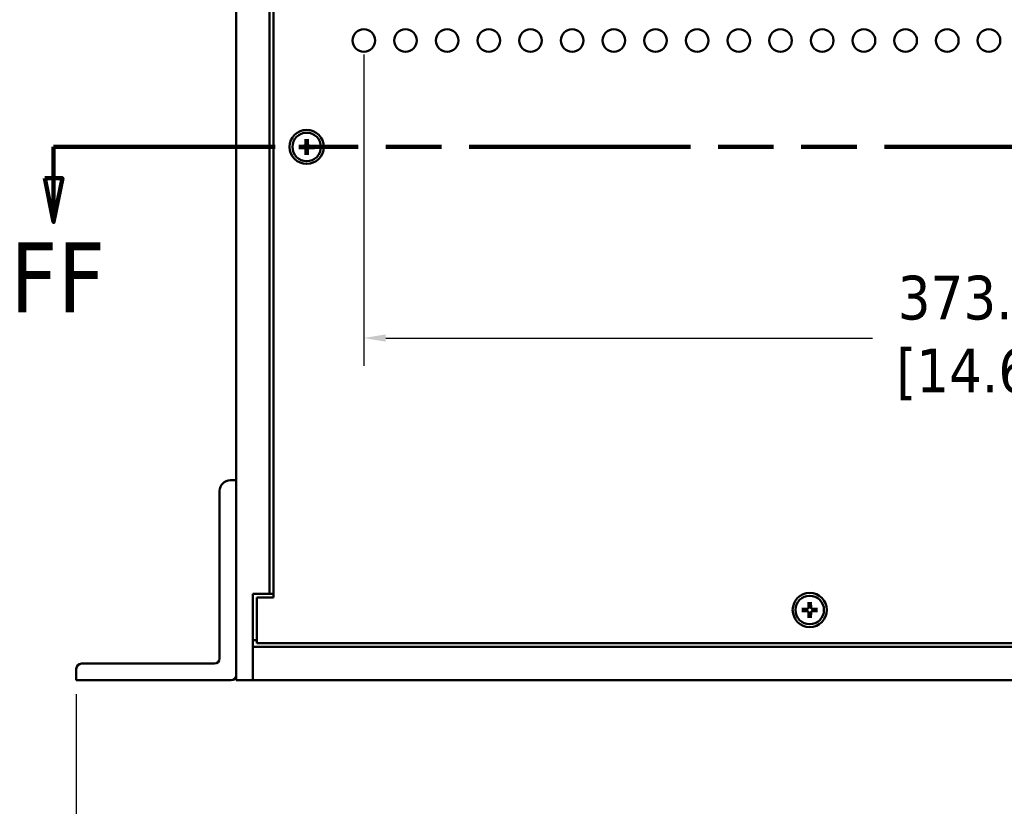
# Model space of a CAD drawing. Header units: millimetres. Extents: x 4 to 1435, y 25 to 906.
# Tile 2 of 17: x 142 to 329, y 398 to 548. Entities that reach past the tile are written whole.
import ezdxf

# ---------------------------------------------------------------- set-up
doc = ezdxf.new("R2010")
doc.units = ezdxf.units.MM
doc.header["$LTSCALE"] = 1.666667
doc.linetypes.add('DOUBLE_DASH_CHAIN', pattern=[1.2403, 0.6614, -0.0827, 0.1654, -0.0827, 0.1654, -0.0827])
for name, color, linetype, lineweight in [('Dimension (ANSI)', 7, 'Continuous', 25), ('Section Line (ANSI)', 7, 'DOUBLE_DASH_CHAIN', 100), ('Visible (ANSI)', 7, 'Continuous', 50)]:
    doc.layers.add(name, color=color, linetype=linetype, lineweight=lineweight)
doc.styles.add('Label Text (ANSI)', font='tahoma.ttf')
doc.styles.add('Note Text (ANSI)', font='tahoma.ttf')
doc.dimstyles.new('Default - mm (ANSI)', dxfattribs={"dimscale": 1.666667, "dimtxt": 5, "dimasz": 2.5, "dimexe": 3.175, "dimexo": 1.6002, "dimgap": 0.8, "dimtad": 0, "dimtih": 1, "dimtoh": 1, "dimrnd": 1e-08, "dimzin": 0, "dimdsep": 46, "dimtxsty": 'Note Text (ANSI)', "dimcen": 0.09, "dimdle": 10, "dimclrd": 256, "dimclre": 256, "dimclrt": 256, "dimadec": 1, "dimazin": 0, "dimtfac": 0.6096, "dimtofl": 0, "dimtmove": 0, "dimatfit": 3, "dimldrblk": 'Filled-1', "dimfxl": 1, "dimtolj": 1, "dimtzin": 0, "dimlwd": -1, "dimlwe": -1, "dimarcsym": 0})

# ---------------------------------------------------------------- blocks, each defined once
blk = doc.blocks.new('2dTransSection0')
at = {"layer": 'Section Line (ANSI)', "linetype": 'DOUBLE_DASH_CHAIN', "ltscale": 22.965092}
blk.add_line((88.8, 314.07), (388.62, 314.07), dxfattribs=at)
at = {"layer": 'Section Line (ANSI)', "linetype": 'Continuous'}
for p, q in [((88.8, 314.07), (103.78, 314.07)), ((88.8, 314.07), (88.8, 310.5)), ((87.8, 310.5), (88.8, 305.5)), ((89.8, 310.5), (87.8, 310.5)), ((88.8, 310.5), (88.8, 305.5)), ((88.8, 305.5), (89.8, 310.5))]:
    blk.add_line(p, q, dxfattribs=at)
at = {"layer": 'Section Line (ANSI)', "linetype": 'Continuous', "flags": 128}
blk.add_lwpolyline([(87.8, 310.5), (88.8, 305.5), (89.8, 310.5), (87.8, 310.5)], dxfattribs=at)
at = {"layer": 'Section Line (ANSI)'}
blk.add_solid([(87.8, 310.5), (88.8, 305.5), (89.8, 310.5), (87.8, 310.5)], dxfattribs=at)
at = {"layer": 'Section Line (ANSI)', "insert": (83.82, 295.17), "char_height": 8, "attachment_point": 7, "style": 'Label Text (ANSI)'}
blk.add_mtext('FF', dxfattribs=at)
blk = doc.blocks.new('*D17')
at = {"layer": 'Defpoints', "color": 0, "transparency": 16777216}
for p in [(207.09, 543.72), (580.15, 543.72), (580.15, 487.06)]:
    blk.add_point(p, dxfattribs=at)
at = {"layer": 'Dimension (ANSI)', "transparency": 16777216}
for p, q in [((207.09, 541.06), (207.09, 481.77)), ((580.15, 541.06), (580.15, 481.77)), ((211.25, 487.06), (304, 487.06)), ((575.98, 487.06), (367.12, 487.06))]:
    blk.add_line(p, q, dxfattribs=at)
for points in [[(211.25, 487.75), (211.25, 486.36), (207.09, 487.06)], [(575.98, 487.75), (575.98, 486.36), (580.15, 487.06)]]:
    blk.add_solid(points, dxfattribs=at)
at = {"layer": 'Dimension (ANSI)', "transparency": 16777216, "insert": (335.56, 487.06), "char_height": 8.3333, "attachment_point": 5, "style": 'Note Text (ANSI)'}
blk.add_mtext('\\A1; 373.06 mm\\P[14.687 in]', dxfattribs=at)
blk = doc.blocks.new('Filled-1')
at = {"color": 0}
for p, q in [((0, 0), (-1, 0.333)), ((-1, 0.333), (-1, -0.333)), ((-1, 0), (0, 0)), ((-1, -0.333), (0, 0))]:
    blk.add_line(p, q, dxfattribs=at)
at = {"color": 0, "flags": 128}
blk.add_lwpolyline([(-1, -0.333), (0, 0), (-1, 0.333), (-1, -0.333)], dxfattribs=at)
at = {"color": 0}
blk.add_solid([(-1, -0.333), (0, 0), (-1, 0.333), (-1, -0.333)], dxfattribs=at)
blk = doc.blocks.new('*D21')
at = {"layer": 'Defpoints', "color": 0, "transparency": 16777216}
for p in [(152.31, 421.86), (634.92, 421.86), (634.92, 385.17)]:
    blk.add_point(p, dxfattribs=at)
at = {"layer": 'Dimension (ANSI)', "transparency": 16777216}
for p, q in [((152.31, 419.19), (152.31, 379.88)), ((634.92, 419.19), (634.92, 379.88)), ((156.48, 385.17), (407.9, 385.17)), ((630.76, 385.17), (471.03, 385.17))]:
    blk.add_line(p, q, dxfattribs=at)
for points in [[(156.48, 385.87), (156.48, 384.48), (152.31, 385.17)], [(630.76, 385.87), (630.76, 384.48), (634.92, 385.17)]]:
    blk.add_solid(points, dxfattribs=at)
at = {"layer": 'Dimension (ANSI)', "transparency": 16777216, "insert": (439.47, 385.17), "char_height": 8.3333, "attachment_point": 5, "style": 'Note Text (ANSI)'}
blk.add_mtext('\\A1; 482.61 mm\\P[19.000 in]', dxfattribs=at)

msp = doc.modelspace()

# ---------------------------------------------------------------- linework, layer by layer
at = {"layer": 'Visible (ANSI)'}
for p, q in [((182.793, 625.0553), (182.793, 421.8553)), ((189.143, 608.5553), (189.143, 438.3553)), ((189.893, 609.3053), (189.893, 437.6053)), ((194.6931, 523.6825), (195.7483, 523.7074)), ((195.9658, 524.9553), (195.941, 523.9)), ((196.4203, 524.9553), (196.4451, 523.9)), ((197.693, 523.6825), (196.6377, 523.7074)), ((194.6931, 523.228), (195.7483, 523.2032)), ((195.9658, 521.9553), (195.941, 523.0106)), ((196.4203, 521.9553), (196.4451, 523.0106)), ((197.693, 523.228), (196.6377, 523.2032)), ((182.793, 459.9553), (181.618, 459.9553)), ((182.793, 422.8553), (182.793, 459.9553)), ((179.618, 457.9553), (179.618, 426.0303)), ((185.968, 438.3553), (189.143, 438.3553)), ((185.968, 421.8553), (185.968, 438.3553)), ((186.718, 437.6053), (186.718, 428.9553)), ((189.893, 437.6053), (186.718, 437.6053)), ((189.143, 438.3553), (189.893, 438.3553)), ((290.5181, 435.4825), (291.5733, 435.5074)), ((291.7908, 436.7553), (291.766, 435.7)), ((292.2453, 436.7553), (292.2701, 435.7)), ((293.518, 435.4825), (292.4627, 435.5074)), ((290.5181, 435.028), (291.5733, 435.0032)), ((291.7908, 433.7553), (291.766, 434.8106)), ((292.2453, 433.7553), (292.2701, 434.8106)), ((293.518, 435.028), (292.4627, 435.0032)), ((185.968, 429.4753), (186.718, 429.4753)), ((185.968, 428.2053), (185.968, 421.8553)), ((185.968, 428.2053), (601.268, 428.2053)), ((186.718, 428.9553), (600.518, 428.9553)), ((152.313, 424.0303), (152.313, 421.8553)), ((178.618, 425.0303), (153.313, 425.0303)), ((152.313, 421.8553), (181.793, 421.8553)), ((182.793, 421.8553), (185.968, 421.8553)), ((185.968, 421.8553), (601.268, 421.8553))]:
    msp.add_line(p, q, dxfattribs=at)
at = {"layer": 'Visible (ANSI)', "flags": 128}
for points in [[(194.6931, 523.6825), (194.6972, 523.6826), (194.7014, 523.6827), (194.7056, 523.6828), (194.7099, 523.6829), (194.7142, 523.683), (194.7184, 523.6831), (194.7225, 523.6831), (194.7265, 523.6832), (194.7302, 523.6833), (194.734, 523.6833), (194.7378, 523.6834), (194.7415, 523.6834), (194.7452, 523.6835), (194.7488, 523.6835), (194.7522, 523.6836), (194.7554, 523.6836), (194.7585, 523.6836), (194.7613, 523.6836), (194.7641, 523.6836), (194.7667, 523.6836), (194.7693, 523.6836), (194.7717, 523.6836), (194.774, 523.6836), (194.776, 523.6836)], [(195.4978, 523.6759), (195.4761, 523.6761), (195.4538, 523.6763), (195.431, 523.6765), (195.4077, 523.6768), (195.3838, 523.677), (195.3592, 523.6773), (195.3341, 523.6775), (195.3082, 523.6778), (195.2817, 523.6781), (195.2544, 523.6784), (195.2265, 523.6787), (195.1977, 523.679), (195.1681, 523.6793), (195.1376, 523.6796), (195.1063, 523.68), (195.074, 523.6803), (195.0407, 523.6807), (195.0064, 523.6811), (194.9711, 523.6814), (194.9346, 523.6818), (194.8969, 523.6823), (194.8579, 523.6827), (194.8177, 523.6831), (194.7761, 523.6836)], [(195.749, 523.6796), (195.7414, 523.6795), (195.7336, 523.6794), (195.7256, 523.6793), (195.7174, 523.6791), (195.709, 523.679), (195.7004, 523.6789), (195.6916, 523.6788), (195.6826, 523.6786), (195.6733, 523.6785), (195.6638, 523.6783), (195.654, 523.6782), (195.644, 523.678), (195.6337, 523.6779), (195.6231, 523.6777), (195.6122, 523.6776), (195.601, 523.6774), (195.5894, 523.6772), (195.5775, 523.677), (195.5652, 523.6769), (195.5526, 523.6767), (195.5395, 523.6765), (195.5261, 523.6763), (195.5122, 523.6761), (195.4978, 523.6759)], [(195.9687, 523.8993), (195.9681, 523.8856), (195.9666, 523.872), (195.9644, 523.8588), (195.9613, 523.8456), (195.9573, 523.8321), (195.9523, 523.8186), (195.9463, 523.8051), (195.9393, 523.7919), (195.9314, 523.7791), (195.9227, 523.767), (195.9133, 523.7555), (195.9034, 523.7449), (195.8928, 523.735), (195.8814, 523.7256), (195.8692, 523.7169), (195.8564, 523.709), (195.8432, 523.7021), (195.8298, 523.6961), (195.8162, 523.6911), (195.8027, 523.687), (195.7896, 523.684), (195.7763, 523.6817), (195.7627, 523.6803), (195.749, 523.6796)], [(195.9647, 524.8723), (195.9647, 524.8743), (195.9647, 524.8766), (195.9647, 524.879), (195.9647, 524.8816), (195.9647, 524.8843), (195.9647, 524.887), (195.9647, 524.8899), (195.9647, 524.8929), (195.9648, 524.8961), (195.9648, 524.8995), (195.9648, 524.9031), (195.9649, 524.9068), (195.9649, 524.9106), (195.965, 524.9143), (195.965, 524.9181), (195.9651, 524.9218), (195.9652, 524.9258), (195.9653, 524.9299), (195.9653, 524.9341), (195.9654, 524.9384), (195.9655, 524.9427), (195.9656, 524.947), (195.9657, 524.9512), (195.9658, 524.9553)], [(195.9647, 524.8723), (195.9652, 524.8306), (195.9656, 524.7904), (195.9661, 524.7514), (195.9665, 524.7138), (195.9669, 524.6773), (195.9673, 524.6419), (195.9676, 524.6076), (195.968, 524.5743), (195.9683, 524.542), (195.9687, 524.5107), (195.969, 524.4802), (195.9693, 524.4506), (195.9696, 524.4219), (195.9699, 524.3939), (195.9702, 524.3666), (195.9705, 524.3401), (195.9708, 524.3143), (195.971, 524.2891), (195.9713, 524.2646), (195.9715, 524.2406), (195.9718, 524.2173), (195.972, 524.1945), (195.9722, 524.1722), (195.9725, 524.1505)], [(195.9725, 524.1505), (195.9722, 524.1361), (195.972, 524.1222), (195.9718, 524.1088), (195.9716, 524.0957), (195.9715, 524.0831), (195.9713, 524.0708), (195.9711, 524.0589), (195.9709, 524.0474), (195.9708, 524.0361), (195.9706, 524.0252), (195.9704, 524.0146), (195.9703, 524.0043), (195.9701, 523.9943), (195.97, 523.9845), (195.9698, 523.975), (195.9697, 523.9658), (195.9696, 523.9567), (195.9694, 523.9479), (195.9693, 523.9393), (195.9692, 523.9309), (195.9691, 523.9228), (195.9689, 523.9148), (195.9688, 523.907), (195.9687, 523.8993)], [(196.4136, 524.1505), (196.4138, 524.1722), (196.4141, 524.1945), (196.4143, 524.2173), (196.4145, 524.2406), (196.4148, 524.2646), (196.415, 524.2891), (196.4153, 524.3143), (196.4156, 524.3401), (196.4158, 524.3666), (196.4161, 524.3939), (196.4164, 524.4219), (196.4167, 524.4506), (196.4171, 524.4802), (196.4174, 524.5107), (196.4177, 524.542), (196.4181, 524.5743), (196.4184, 524.6076), (196.4188, 524.6419), (196.4192, 524.6773), (196.4196, 524.7138), (196.42, 524.7514), (196.4204, 524.7904), (196.4209, 524.8306), (196.4214, 524.8723)], [(196.4174, 523.8993), (196.4173, 523.907), (196.4171, 523.9148), (196.417, 523.9228), (196.4169, 523.9309), (196.4168, 523.9393), (196.4166, 523.9479), (196.4165, 523.9567), (196.4164, 523.9658), (196.4162, 523.975), (196.4161, 523.9845), (196.4159, 523.9943), (196.4158, 524.0043), (196.4156, 524.0146), (196.4155, 524.0252), (196.4153, 524.0361), (196.4151, 524.0474), (196.415, 524.0589), (196.4148, 524.0708), (196.4146, 524.0831), (196.4144, 524.0957), (196.4142, 524.1088), (196.414, 524.1222), (196.4138, 524.1361), (196.4136, 524.1505)], [(196.6371, 523.6796), (196.6233, 523.6803), (196.6098, 523.6817), (196.5965, 523.684), (196.5833, 523.687), (196.5699, 523.6911), (196.5563, 523.6961), (196.5428, 523.7021), (196.5297, 523.709), (196.5169, 523.7169), (196.5047, 523.7256), (196.4933, 523.735), (196.4827, 523.7449), (196.4728, 523.7555), (196.4634, 523.767), (196.4547, 523.7791), (196.4468, 523.7919), (196.4398, 523.8051), (196.4338, 523.8186), (196.4288, 523.8321), (196.4248, 523.8456), (196.4217, 523.8588), (196.4195, 523.872), (196.418, 523.8856), (196.4174, 523.8993)], [(196.4203, 524.9553), (196.4204, 524.9512), (196.4205, 524.947), (196.4206, 524.9427), (196.4207, 524.9384), (196.4207, 524.9341), (196.4208, 524.9299), (196.4209, 524.9258), (196.421, 524.9218), (196.421, 524.9181), (196.4211, 524.9143), (196.4211, 524.9106), (196.4212, 524.9068), (196.4212, 524.9031), (196.4213, 524.8995), (196.4213, 524.8961), (196.4213, 524.8929), (196.4214, 524.8899), (196.4214, 524.887), (196.4214, 524.8843), (196.4214, 524.8816), (196.4214, 524.879), (196.4214, 524.8766), (196.4214, 524.8743), (196.4214, 524.8723)], [(196.8883, 523.6759), (196.8739, 523.6761), (196.86, 523.6763), (196.8465, 523.6765), (196.8335, 523.6767), (196.8208, 523.6769), (196.8086, 523.677), (196.7967, 523.6772), (196.7851, 523.6774), (196.7739, 523.6776), (196.763, 523.6777), (196.7524, 523.6779), (196.7421, 523.678), (196.7321, 523.6782), (196.7223, 523.6783), (196.7128, 523.6785), (196.7035, 523.6786), (196.6945, 523.6788), (196.6857, 523.6789), (196.6771, 523.679), (196.6687, 523.6791), (196.6605, 523.6793), (196.6525, 523.6794), (196.6447, 523.6795), (196.6371, 523.6796)], [(197.61, 523.6836), (197.5684, 523.6831), (197.5281, 523.6827), (197.4892, 523.6823), (197.4515, 523.6818), (197.415, 523.6814), (197.3796, 523.6811), (197.3453, 523.6807), (197.3121, 523.6803), (197.2798, 523.68), (197.2484, 523.6796), (197.218, 523.6793), (197.1884, 523.679), (197.1596, 523.6787), (197.1316, 523.6784), (197.1044, 523.6781), (197.0779, 523.6778), (197.052, 523.6775), (197.0268, 523.6773), (197.0023, 523.677), (196.9784, 523.6768), (196.955, 523.6765), (196.9322, 523.6763), (196.91, 523.6761), (196.8883, 523.6759)], [(197.61, 523.6836), (197.6121, 523.6836), (197.6143, 523.6836), (197.6168, 523.6836), (197.6193, 523.6836), (197.622, 523.6836), (197.6248, 523.6836), (197.6276, 523.6836), (197.6306, 523.6836), (197.6339, 523.6836), (197.6373, 523.6835), (197.6409, 523.6835), (197.6446, 523.6834), (197.6483, 523.6834), (197.6521, 523.6833), (197.6558, 523.6833), (197.6596, 523.6832), (197.6635, 523.6831), (197.6676, 523.6831), (197.6718, 523.683), (197.6761, 523.6829), (197.6804, 523.6828), (197.6847, 523.6827), (197.6889, 523.6826), (197.693, 523.6825)], [(194.776, 523.227), (194.774, 523.2269), (194.7717, 523.2269), (194.7693, 523.2269), (194.7667, 523.2269), (194.7641, 523.2269), (194.7613, 523.2269), (194.7585, 523.227), (194.7554, 523.227), (194.7522, 523.227), (194.7488, 523.227), (194.7452, 523.2271), (194.7415, 523.2271), (194.7378, 523.2272), (194.734, 523.2272), (194.7302, 523.2273), (194.7265, 523.2274), (194.7225, 523.2274), (194.7184, 523.2275), (194.7142, 523.2276), (194.7099, 523.2277), (194.7056, 523.2278), (194.7014, 523.2278), (194.6972, 523.2279), (194.6931, 523.228)], [(194.7761, 523.227), (194.8177, 523.2274), (194.8579, 523.2279), (194.8969, 523.2283), (194.9346, 523.2287), (194.9711, 523.2291), (195.0064, 523.2295), (195.0407, 523.2299), (195.074, 523.2302), (195.1063, 523.2306), (195.1376, 523.2309), (195.1681, 523.2313), (195.1977, 523.2316), (195.2265, 523.2319), (195.2544, 523.2322), (195.2817, 523.2325), (195.3082, 523.2328), (195.3341, 523.233), (195.3592, 523.2333), (195.3838, 523.2335), (195.4077, 523.2338), (195.431, 523.234), (195.4538, 523.2343), (195.4761, 523.2345), (195.4978, 523.2347)], [(195.4978, 523.2347), (195.5122, 523.2345), (195.5261, 523.2343), (195.5395, 523.2341), (195.5526, 523.2339), (195.5652, 523.2337), (195.5775, 523.2335), (195.5894, 523.2333), (195.601, 523.2332), (195.6122, 523.233), (195.6231, 523.2328), (195.6337, 523.2327), (195.644, 523.2325), (195.654, 523.2324), (195.6638, 523.2322), (195.6733, 523.2321), (195.6826, 523.2319), (195.6916, 523.2318), (195.7004, 523.2317), (195.709, 523.2315), (195.7174, 523.2314), (195.7256, 523.2313), (195.7336, 523.2312), (195.7414, 523.2311), (195.749, 523.2309)], [(195.749, 523.2309), (195.7627, 523.2303), (195.7763, 523.2288), (195.7896, 523.2266), (195.8027, 523.2235), (195.8162, 523.2195), (195.8298, 523.2145), (195.8432, 523.2085), (195.8564, 523.2015), (195.8692, 523.1936), (195.8814, 523.1849), (195.8928, 523.1756), (195.9034, 523.1657), (195.9133, 523.1551), (195.9227, 523.1436), (195.9314, 523.1314), (195.9393, 523.1187), (195.9463, 523.1055), (195.9523, 523.092), (195.9573, 523.0784), (195.9613, 523.065), (195.9644, 523.0518), (195.9666, 523.0385), (195.9681, 523.025), (195.9687, 523.0112)], [(195.9725, 522.76), (195.9722, 522.7383), (195.972, 522.7161), (195.9718, 522.6933), (195.9715, 522.6699), (195.9713, 522.646), (195.971, 522.6215), (195.9708, 522.5963), (195.9705, 522.5705), (195.9702, 522.5439), (195.9699, 522.5167), (195.9696, 522.4887), (195.9693, 522.4599), (195.969, 522.4303), (195.9687, 522.3999), (195.9683, 522.3685), (195.968, 522.3362), (195.9676, 522.303), (195.9673, 522.2687), (195.9669, 522.2333), (195.9665, 522.1968), (195.9661, 522.1591), (195.9656, 522.1202), (195.9652, 522.0799), (195.9647, 522.0383)], [(195.9658, 521.9553), (195.9657, 521.9594), (195.9656, 521.9636), (195.9655, 521.9679), (195.9654, 521.9722), (195.9653, 521.9765), (195.9653, 521.9807), (195.9652, 521.9848), (195.9651, 521.9887), (195.965, 521.9925), (195.965, 521.9962), (195.9649, 522), (195.9649, 522.0038), (195.9648, 522.0074), (195.9648, 522.011), (195.9648, 522.0144), (195.9647, 522.0177), (195.9647, 522.0207), (195.9647, 522.0235), (195.9647, 522.0263), (195.9647, 522.029), (195.9647, 522.0316), (195.9647, 522.034), (195.9647, 522.0362), (195.9647, 522.0383)], [(195.9687, 523.0112), (195.9688, 523.0036), (195.9689, 522.9958), (195.9691, 522.9878), (195.9692, 522.9796), (195.9693, 522.9712), (195.9694, 522.9626), (195.9696, 522.9538), (195.9697, 522.9448), (195.9698, 522.9355), (195.97, 522.926), (195.9701, 522.9163), (195.9703, 522.9062), (195.9704, 522.8959), (195.9706, 522.8853), (195.9708, 522.8744), (195.9709, 522.8632), (195.9711, 522.8516), (195.9713, 522.8397), (195.9715, 522.8275), (195.9716, 522.8148), (195.9718, 522.8018), (195.972, 522.7883), (195.9722, 522.7744), (195.9725, 522.76)], [(196.4136, 522.76), (196.4138, 522.7744), (196.414, 522.7883), (196.4142, 522.8018), (196.4144, 522.8148), (196.4146, 522.8275), (196.4148, 522.8397), (196.415, 522.8516), (196.4151, 522.8632), (196.4153, 522.8744), (196.4155, 522.8853), (196.4156, 522.8959), (196.4158, 522.9062), (196.4159, 522.9163), (196.4161, 522.926), (196.4162, 522.9355), (196.4164, 522.9448), (196.4165, 522.9538), (196.4166, 522.9626), (196.4168, 522.9712), (196.4169, 522.9796), (196.417, 522.9878), (196.4171, 522.9958), (196.4173, 523.0036), (196.4174, 523.0112)], [(196.4214, 522.0383), (196.4209, 522.0799), (196.4204, 522.1202), (196.42, 522.1591), (196.4196, 522.1968), (196.4192, 522.2333), (196.4188, 522.2687), (196.4184, 522.303), (196.4181, 522.3362), (196.4177, 522.3685), (196.4174, 522.3999), (196.4171, 522.4303), (196.4167, 522.4599), (196.4164, 522.4887), (196.4161, 522.5167), (196.4158, 522.5439), (196.4156, 522.5705), (196.4153, 522.5963), (196.415, 522.6215), (196.4148, 522.646), (196.4145, 522.6699), (196.4143, 522.6933), (196.4141, 522.7161), (196.4138, 522.7383), (196.4136, 522.76)], [(196.4174, 523.0112), (196.418, 523.025), (196.4195, 523.0385), (196.4217, 523.0518), (196.4248, 523.065), (196.4288, 523.0784), (196.4338, 523.092), (196.4398, 523.1055), (196.4468, 523.1187), (196.4547, 523.1314), (196.4634, 523.1436), (196.4728, 523.1551), (196.4827, 523.1657), (196.4933, 523.1756), (196.5047, 523.1849), (196.5169, 523.1936), (196.5297, 523.2015), (196.5428, 523.2085), (196.5563, 523.2145), (196.5699, 523.2195), (196.5833, 523.2235), (196.5965, 523.2266), (196.6098, 523.2288), (196.6233, 523.2303), (196.6371, 523.2309)], [(196.4214, 522.0383), (196.4214, 522.0362), (196.4214, 522.034), (196.4214, 522.0316), (196.4214, 522.029), (196.4214, 522.0263), (196.4214, 522.0235), (196.4214, 522.0207), (196.4213, 522.0177), (196.4213, 522.0144), (196.4213, 522.011), (196.4212, 522.0074), (196.4212, 522.0038), (196.4211, 522), (196.4211, 521.9962), (196.421, 521.9925), (196.421, 521.9887), (196.4209, 521.9848), (196.4208, 521.9807), (196.4207, 521.9765), (196.4207, 521.9722), (196.4206, 521.9679), (196.4205, 521.9636), (196.4204, 521.9594), (196.4203, 521.9553)], [(196.6371, 523.2309), (196.6447, 523.2311), (196.6525, 523.2312), (196.6605, 523.2313), (196.6687, 523.2314), (196.6771, 523.2315), (196.6857, 523.2317), (196.6945, 523.2318), (196.7035, 523.2319), (196.7128, 523.2321), (196.7223, 523.2322), (196.7321, 523.2324), (196.7421, 523.2325), (196.7524, 523.2327), (196.763, 523.2328), (196.7739, 523.233), (196.7851, 523.2332), (196.7967, 523.2333), (196.8086, 523.2335), (196.8208, 523.2337), (196.8335, 523.2339), (196.8465, 523.2341), (196.86, 523.2343), (196.8739, 523.2345), (196.8883, 523.2347)], [(196.8883, 523.2347), (196.91, 523.2345), (196.9322, 523.2343), (196.955, 523.234), (196.9784, 523.2338), (197.0023, 523.2335), (197.0268, 523.2333), (197.052, 523.233), (197.0779, 523.2328), (197.1044, 523.2325), (197.1316, 523.2322), (197.1596, 523.2319), (197.1884, 523.2316), (197.218, 523.2313), (197.2484, 523.2309), (197.2798, 523.2306), (197.3121, 523.2302), (197.3453, 523.2299), (197.3796, 523.2295), (197.415, 523.2291), (197.4515, 523.2287), (197.4892, 523.2283), (197.5281, 523.2279), (197.5684, 523.2274), (197.61, 523.227)], [(197.693, 523.228), (197.6889, 523.2279), (197.6847, 523.2278), (197.6804, 523.2278), (197.6761, 523.2277), (197.6718, 523.2276), (197.6676, 523.2275), (197.6635, 523.2274), (197.6596, 523.2274), (197.6558, 523.2273), (197.6521, 523.2272), (197.6483, 523.2272), (197.6446, 523.2271), (197.6409, 523.2271), (197.6373, 523.227), (197.6339, 523.227), (197.6306, 523.227), (197.6276, 523.227), (197.6248, 523.2269), (197.622, 523.2269), (197.6193, 523.2269), (197.6168, 523.2269), (197.6143, 523.2269), (197.6121, 523.2269), (197.61, 523.227)], [(290.5181, 435.4825), (290.5222, 435.4826), (290.5264, 435.4827), (290.5306, 435.4828), (290.5349, 435.4829), (290.5392, 435.483), (290.5434, 435.4831), (290.5475, 435.4831), (290.5515, 435.4832), (290.5552, 435.4833), (290.559, 435.4833), (290.5628, 435.4834), (290.5665, 435.4834), (290.5702, 435.4835), (290.5738, 435.4835), (290.5772, 435.4836), (290.5804, 435.4836), (290.5835, 435.4836), (290.5863, 435.4836), (290.5891, 435.4836), (290.5917, 435.4836), (290.5943, 435.4836), (290.5967, 435.4836), (290.599, 435.4836), (290.601, 435.4836)], [(291.3228, 435.4759), (291.3011, 435.4761), (291.2788, 435.4763), (291.256, 435.4765), (291.2327, 435.4768), (291.2088, 435.477), (291.1842, 435.4773), (291.1591, 435.4775), (291.1332, 435.4778), (291.1067, 435.4781), (291.0794, 435.4784), (291.0515, 435.4787), (291.0227, 435.479), (290.9931, 435.4793), (290.9626, 435.4796), (290.9313, 435.48), (290.899, 435.4803), (290.8657, 435.4807), (290.8314, 435.4811), (290.7961, 435.4814), (290.7596, 435.4818), (290.7219, 435.4823), (290.6829, 435.4827), (290.6427, 435.4831), (290.6011, 435.4836)], [(291.574, 435.4796), (291.5664, 435.4795), (291.5586, 435.4794), (291.5506, 435.4793), (291.5424, 435.4791), (291.534, 435.479), (291.5254, 435.4789), (291.5166, 435.4788), (291.5076, 435.4786), (291.4983, 435.4785), (291.4888, 435.4783), (291.479, 435.4782), (291.469, 435.478), (291.4587, 435.4779), (291.4481, 435.4777), (291.4372, 435.4776), (291.426, 435.4774), (291.4144, 435.4772), (291.4025, 435.477), (291.3902, 435.4769), (291.3776, 435.4767), (291.3645, 435.4765), (291.3511, 435.4763), (291.3372, 435.4761), (291.3228, 435.4759)], [(291.7937, 435.6993), (291.7931, 435.6856), (291.7916, 435.672), (291.7894, 435.6588), (291.7863, 435.6456), (291.7823, 435.6321), (291.7773, 435.6186), (291.7713, 435.6051), (291.7643, 435.5919), (291.7564, 435.5791), (291.7477, 435.567), (291.7383, 435.5555), (291.7284, 435.5449), (291.7178, 435.535), (291.7064, 435.5256), (291.6942, 435.5169), (291.6814, 435.509), (291.6682, 435.5021), (291.6548, 435.4961), (291.6412, 435.4911), (291.6277, 435.487), (291.6146, 435.484), (291.6013, 435.4817), (291.5877, 435.4803), (291.574, 435.4796)], [(291.7897, 436.6723), (291.7897, 436.6743), (291.7897, 436.6766), (291.7897, 436.679), (291.7897, 436.6816), (291.7897, 436.6843), (291.7897, 436.687), (291.7897, 436.6899), (291.7897, 436.6929), (291.7898, 436.6961), (291.7898, 436.6995), (291.7898, 436.7031), (291.7899, 436.7068), (291.7899, 436.7106), (291.79, 436.7143), (291.79, 436.7181), (291.7901, 436.7218), (291.7902, 436.7258), (291.7903, 436.7299), (291.7903, 436.7341), (291.7904, 436.7384), (291.7905, 436.7427), (291.7906, 436.747), (291.7907, 436.7512), (291.7908, 436.7553)], [(291.7897, 436.6723), (291.7902, 436.6306), (291.7906, 436.5904), (291.7911, 436.5514), (291.7915, 436.5138), (291.7919, 436.4773), (291.7923, 436.4419), (291.7926, 436.4076), (291.793, 436.3743), (291.7933, 436.342), (291.7937, 436.3107), (291.794, 436.2802), (291.7943, 436.2506), (291.7946, 436.2219), (291.7949, 436.1939), (291.7952, 436.1666), (291.7955, 436.1401), (291.7958, 436.1143), (291.796, 436.0891), (291.7963, 436.0646), (291.7965, 436.0406), (291.7968, 436.0173), (291.797, 435.9945), (291.7972, 435.9722), (291.7975, 435.9505)], [(291.7975, 435.9505), (291.7972, 435.9361), (291.797, 435.9222), (291.7968, 435.9088), (291.7966, 435.8957), (291.7965, 435.8831), (291.7963, 435.8708), (291.7961, 435.8589), (291.7959, 435.8474), (291.7958, 435.8361), (291.7956, 435.8252), (291.7954, 435.8146), (291.7953, 435.8043), (291.7951, 435.7943), (291.795, 435.7845), (291.7948, 435.775), (291.7947, 435.7658), (291.7946, 435.7567), (291.7944, 435.7479), (291.7943, 435.7393), (291.7942, 435.7309), (291.7941, 435.7228), (291.7939, 435.7148), (291.7938, 435.707), (291.7937, 435.6993)], [(292.2386, 435.9505), (292.2388, 435.9722), (292.2391, 435.9945), (292.2393, 436.0173), (292.2395, 436.0406), (292.2398, 436.0646), (292.24, 436.0891), (292.2403, 436.1143), (292.2406, 436.1401), (292.2408, 436.1666), (292.2411, 436.1939), (292.2414, 436.2219), (292.2417, 436.2506), (292.2421, 436.2802), (292.2424, 436.3107), (292.2427, 436.342), (292.2431, 436.3743), (292.2434, 436.4076), (292.2438, 436.4419), (292.2442, 436.4773), (292.2446, 436.5138), (292.245, 436.5514), (292.2454, 436.5904), (292.2459, 436.6306), (292.2464, 436.6723)], [(292.2424, 435.6993), (292.2423, 435.707), (292.2421, 435.7148), (292.242, 435.7228), (292.2419, 435.7309), (292.2418, 435.7393), (292.2416, 435.7479), (292.2415, 435.7567), (292.2414, 435.7658), (292.2412, 435.775), (292.2411, 435.7845), (292.2409, 435.7943), (292.2408, 435.8043), (292.2406, 435.8146), (292.2405, 435.8252), (292.2403, 435.8361), (292.2401, 435.8474), (292.24, 435.8589), (292.2398, 435.8708), (292.2396, 435.8831), (292.2394, 435.8957), (292.2392, 435.9088), (292.239, 435.9222), (292.2388, 435.9361), (292.2386, 435.9505)], [(292.4621, 435.4796), (292.4483, 435.4803), (292.4348, 435.4817), (292.4215, 435.484), (292.4083, 435.487), (292.3949, 435.4911), (292.3813, 435.4961), (292.3678, 435.5021), (292.3547, 435.509), (292.3419, 435.5169), (292.3297, 435.5256), (292.3183, 435.535), (292.3077, 435.5449), (292.2978, 435.5555), (292.2884, 435.567), (292.2797, 435.5791), (292.2718, 435.5919), (292.2648, 435.6051), (292.2588, 435.6186), (292.2538, 435.6321), (292.2498, 435.6456), (292.2467, 435.6588), (292.2445, 435.672), (292.243, 435.6856), (292.2424, 435.6993)], [(292.2453, 436.7553), (292.2454, 436.7512), (292.2455, 436.747), (292.2456, 436.7427), (292.2457, 436.7384), (292.2457, 436.7341), (292.2458, 436.7299), (292.2459, 436.7258), (292.246, 436.7218), (292.246, 436.7181), (292.2461, 436.7143), (292.2461, 436.7106), (292.2462, 436.7068), (292.2462, 436.7031), (292.2463, 436.6995), (292.2463, 436.6961), (292.2463, 436.6929), (292.2464, 436.6899), (292.2464, 436.687), (292.2464, 436.6843), (292.2464, 436.6816), (292.2464, 436.679), (292.2464, 436.6766), (292.2464, 436.6743), (292.2464, 436.6723)], [(292.7133, 435.4759), (292.6989, 435.4761), (292.685, 435.4763), (292.6715, 435.4765), (292.6585, 435.4767), (292.6458, 435.4769), (292.6336, 435.477), (292.6217, 435.4772), (292.6101, 435.4774), (292.5989, 435.4776), (292.588, 435.4777), (292.5774, 435.4779), (292.5671, 435.478), (292.5571, 435.4782), (292.5473, 435.4783), (292.5378, 435.4785), (292.5285, 435.4786), (292.5195, 435.4788), (292.5107, 435.4789), (292.5021, 435.479), (292.4937, 435.4791), (292.4855, 435.4793), (292.4775, 435.4794), (292.4697, 435.4795), (292.4621, 435.4796)], [(293.435, 435.4836), (293.3934, 435.4831), (293.3531, 435.4827), (293.3142, 435.4823), (293.2765, 435.4818), (293.24, 435.4814), (293.2046, 435.4811), (293.1703, 435.4807), (293.1371, 435.4803), (293.1048, 435.48), (293.0734, 435.4796), (293.043, 435.4793), (293.0134, 435.479), (292.9846, 435.4787), (292.9566, 435.4784), (292.9294, 435.4781), (292.9029, 435.4778), (292.877, 435.4775), (292.8518, 435.4773), (292.8273, 435.477), (292.8034, 435.4768), (292.78, 435.4765), (292.7572, 435.4763), (292.735, 435.4761), (292.7133, 435.4759)], [(293.435, 435.4836), (293.4371, 435.4836), (293.4393, 435.4836), (293.4418, 435.4836), (293.4443, 435.4836), (293.447, 435.4836), (293.4498, 435.4836), (293.4526, 435.4836), (293.4556, 435.4836), (293.4589, 435.4836), (293.4623, 435.4835), (293.4659, 435.4835), (293.4696, 435.4834), (293.4733, 435.4834), (293.4771, 435.4833), (293.4808, 435.4833), (293.4846, 435.4832), (293.4885, 435.4831), (293.4926, 435.4831), (293.4968, 435.483), (293.5011, 435.4829), (293.5054, 435.4828), (293.5097, 435.4827), (293.5139, 435.4826), (293.518, 435.4825)], [(290.601, 435.027), (290.599, 435.0269), (290.5967, 435.0269), (290.5943, 435.0269), (290.5917, 435.0269), (290.5891, 435.0269), (290.5863, 435.0269), (290.5835, 435.027), (290.5804, 435.027), (290.5772, 435.027), (290.5738, 435.027), (290.5702, 435.0271), (290.5665, 435.0271), (290.5628, 435.0272), (290.559, 435.0272), (290.5552, 435.0273), (290.5515, 435.0274), (290.5475, 435.0274), (290.5434, 435.0275), (290.5392, 435.0276), (290.5349, 435.0277), (290.5306, 435.0278), (290.5264, 435.0278), (290.5222, 435.0279), (290.5181, 435.028)], [(290.6011, 435.027), (290.6427, 435.0274), (290.6829, 435.0279), (290.7219, 435.0283), (290.7596, 435.0287), (290.7961, 435.0291), (290.8314, 435.0295), (290.8657, 435.0299), (290.899, 435.0302), (290.9313, 435.0306), (290.9626, 435.0309), (290.9931, 435.0313), (291.0227, 435.0316), (291.0515, 435.0319), (291.0794, 435.0322), (291.1067, 435.0325), (291.1332, 435.0328), (291.1591, 435.033), (291.1842, 435.0333), (291.2088, 435.0335), (291.2327, 435.0338), (291.256, 435.034), (291.2788, 435.0343), (291.3011, 435.0345), (291.3228, 435.0347)], [(291.3228, 435.0347), (291.3372, 435.0345), (291.3511, 435.0343), (291.3645, 435.0341), (291.3776, 435.0339), (291.3902, 435.0337), (291.4025, 435.0335), (291.4144, 435.0333), (291.426, 435.0332), (291.4372, 435.033), (291.4481, 435.0328), (291.4587, 435.0327), (291.469, 435.0325), (291.479, 435.0324), (291.4888, 435.0322), (291.4983, 435.0321), (291.5076, 435.0319), (291.5166, 435.0318), (291.5254, 435.0317), (291.534, 435.0315), (291.5424, 435.0314), (291.5506, 435.0313), (291.5586, 435.0312), (291.5664, 435.0311), (291.574, 435.0309)], [(291.574, 435.0309), (291.5877, 435.0303), (291.6013, 435.0288), (291.6146, 435.0266), (291.6277, 435.0235), (291.6412, 435.0195), (291.6548, 435.0145), (291.6682, 435.0085), (291.6814, 435.0015), (291.6942, 434.9936), (291.7064, 434.9849), (291.7178, 434.9756), (291.7284, 434.9657), (291.7383, 434.9551), (291.7477, 434.9436), (291.7564, 434.9314), (291.7643, 434.9187), (291.7713, 434.9055), (291.7773, 434.892), (291.7823, 434.8784), (291.7863, 434.865), (291.7894, 434.8518), (291.7916, 434.8385), (291.7931, 434.825), (291.7937, 434.8112)], [(291.7975, 434.56), (291.7972, 434.5383), (291.797, 434.5161), (291.7968, 434.4933), (291.7965, 434.4699), (291.7963, 434.446), (291.796, 434.4215), (291.7958, 434.3963), (291.7955, 434.3705), (291.7952, 434.3439), (291.7949, 434.3167), (291.7946, 434.2887), (291.7943, 434.2599), (291.794, 434.2303), (291.7937, 434.1999), (291.7933, 434.1685), (291.793, 434.1362), (291.7926, 434.103), (291.7923, 434.0687), (291.7919, 434.0333), (291.7915, 433.9968), (291.7911, 433.9591), (291.7906, 433.9202), (291.7902, 433.8799), (291.7897, 433.8383)], [(291.7908, 433.7553), (291.7907, 433.7594), (291.7906, 433.7636), (291.7905, 433.7679), (291.7904, 433.7722), (291.7903, 433.7765), (291.7903, 433.7807), (291.7902, 433.7848), (291.7901, 433.7887), (291.79, 433.7925), (291.79, 433.7962), (291.7899, 433.8), (291.7899, 433.8038), (291.7898, 433.8074), (291.7898, 433.811), (291.7898, 433.8144), (291.7897, 433.8177), (291.7897, 433.8207), (291.7897, 433.8235), (291.7897, 433.8263), (291.7897, 433.829), (291.7897, 433.8316), (291.7897, 433.834), (291.7897, 433.8362), (291.7897, 433.8383)], [(291.7937, 434.8112), (291.7938, 434.8036), (291.7939, 434.7958), (291.7941, 434.7878), (291.7942, 434.7796), (291.7943, 434.7712), (291.7944, 434.7626), (291.7946, 434.7538), (291.7947, 434.7448), (291.7948, 434.7355), (291.795, 434.726), (291.7951, 434.7163), (291.7953, 434.7062), (291.7954, 434.6959), (291.7956, 434.6853), (291.7958, 434.6744), (291.7959, 434.6632), (291.7961, 434.6516), (291.7963, 434.6397), (291.7965, 434.6275), (291.7966, 434.6148), (291.7968, 434.6018), (291.797, 434.5883), (291.7972, 434.5744), (291.7975, 434.56)], [(292.2386, 434.56), (292.2388, 434.5744), (292.239, 434.5883), (292.2392, 434.6018), (292.2394, 434.6148), (292.2396, 434.6275), (292.2398, 434.6397), (292.24, 434.6516), (292.2401, 434.6632), (292.2403, 434.6744), (292.2405, 434.6853), (292.2406, 434.6959), (292.2408, 434.7062), (292.2409, 434.7163), (292.2411, 434.726), (292.2412, 434.7355), (292.2414, 434.7448), (292.2415, 434.7538), (292.2416, 434.7626), (292.2418, 434.7712), (292.2419, 434.7796), (292.242, 434.7878), (292.2421, 434.7958), (292.2423, 434.8036), (292.2424, 434.8112)], [(292.2464, 433.8383), (292.2459, 433.8799), (292.2454, 433.9202), (292.245, 433.9591), (292.2446, 433.9968), (292.2442, 434.0333), (292.2438, 434.0687), (292.2434, 434.103), (292.2431, 434.1362), (292.2427, 434.1685), (292.2424, 434.1999), (292.2421, 434.2303), (292.2417, 434.2599), (292.2414, 434.2887), (292.2411, 434.3167), (292.2408, 434.3439), (292.2406, 434.3705), (292.2403, 434.3963), (292.24, 434.4215), (292.2398, 434.446), (292.2395, 434.4699), (292.2393, 434.4933), (292.2391, 434.5161), (292.2388, 434.5383), (292.2386, 434.56)], [(292.2424, 434.8112), (292.243, 434.825), (292.2445, 434.8385), (292.2467, 434.8518), (292.2498, 434.865), (292.2538, 434.8784), (292.2588, 434.892), (292.2648, 434.9055), (292.2718, 434.9187), (292.2797, 434.9314), (292.2884, 434.9436), (292.2978, 434.9551), (292.3077, 434.9657), (292.3183, 434.9756), (292.3297, 434.9849), (292.3419, 434.9936), (292.3547, 435.0015), (292.3678, 435.0085), (292.3813, 435.0145), (292.3949, 435.0195), (292.4083, 435.0235), (292.4215, 435.0266), (292.4348, 435.0288), (292.4483, 435.0303), (292.4621, 435.0309)], [(292.2464, 433.8383), (292.2464, 433.8362), (292.2464, 433.834), (292.2464, 433.8316), (292.2464, 433.829), (292.2464, 433.8263), (292.2464, 433.8235), (292.2464, 433.8207), (292.2463, 433.8177), (292.2463, 433.8144), (292.2463, 433.811), (292.2462, 433.8074), (292.2462, 433.8038), (292.2461, 433.8), (292.2461, 433.7962), (292.246, 433.7925), (292.246, 433.7887), (292.2459, 433.7848), (292.2458, 433.7807), (292.2457, 433.7765), (292.2457, 433.7722), (292.2456, 433.7679), (292.2455, 433.7636), (292.2454, 433.7594), (292.2453, 433.7553)], [(292.4621, 435.0309), (292.4697, 435.0311), (292.4775, 435.0312), (292.4855, 435.0313), (292.4937, 435.0314), (292.5021, 435.0315), (292.5107, 435.0317), (292.5195, 435.0318), (292.5285, 435.0319), (292.5378, 435.0321), (292.5473, 435.0322), (292.5571, 435.0324), (292.5671, 435.0325), (292.5774, 435.0327), (292.588, 435.0328), (292.5989, 435.033), (292.6101, 435.0332), (292.6217, 435.0333), (292.6336, 435.0335), (292.6458, 435.0337), (292.6585, 435.0339), (292.6715, 435.0341), (292.685, 435.0343), (292.6989, 435.0345), (292.7133, 435.0347)], [(292.7133, 435.0347), (292.735, 435.0345), (292.7572, 435.0343), (292.78, 435.034), (292.8034, 435.0338), (292.8273, 435.0335), (292.8518, 435.0333), (292.877, 435.033), (292.9029, 435.0328), (292.9294, 435.0325), (292.9566, 435.0322), (292.9846, 435.0319), (293.0134, 435.0316), (293.043, 435.0313), (293.0734, 435.0309), (293.1048, 435.0306), (293.1371, 435.0302), (293.1703, 435.0299), (293.2046, 435.0295), (293.24, 435.0291), (293.2765, 435.0287), (293.3142, 435.0283), (293.3531, 435.0279), (293.3934, 435.0274), (293.435, 435.027)], [(293.518, 435.028), (293.5139, 435.0279), (293.5097, 435.0278), (293.5054, 435.0278), (293.5011, 435.0277), (293.4968, 435.0276), (293.4926, 435.0275), (293.4885, 435.0274), (293.4846, 435.0274), (293.4808, 435.0273), (293.4771, 435.0272), (293.4733, 435.0272), (293.4696, 435.0271), (293.4659, 435.0271), (293.4623, 435.027), (293.4589, 435.027), (293.4556, 435.027), (293.4526, 435.027), (293.4498, 435.0269), (293.447, 435.0269), (293.4443, 435.0269), (293.4418, 435.0269), (293.4393, 435.0269), (293.4371, 435.0269), (293.435, 435.027)]]:
    msp.add_lwpolyline(points, dxfattribs=at)
at = {"layer": 'Visible (ANSI)'}
for centre, radius in [((207.0868, 543.7238), 2.16), ((215.0243, 543.7238), 2.16), ((222.9618, 543.7238), 2.16), ((230.8993, 543.7238), 2.16), ((238.8368, 543.7238), 2.16), ((246.7743, 543.7238), 2.16), ((254.7118, 543.7238), 2.16), ((262.6493, 543.7238), 2.16), ((270.5868, 543.7238), 2.16), ((278.5243, 543.7238), 2.16), ((286.4618, 543.7238), 2.16), ((294.3993, 543.7238), 2.16), ((302.3368, 543.7238), 2.16), ((310.2743, 543.7238), 2.16), ((318.2118, 543.7238), 2.16), ((326.1493, 543.7238), 2.16), ((196.193, 523.4553), 3.25), ((196.193, 523.4553), 2.7146), ((292.018, 435.2553), 3.25), ((292.018, 435.2553), 2.7146)]:
    msp.add_circle(centre, radius, dxfattribs=at)
for centre, radius, start, end in [((196.193, 523.4553), 0.7294, 162.39692, 197.60308), ((195.7437, 523.9046), 0.1973, 271.348178, 358.651822), ((196.193, 523.4553), 0.7294, 72.39692, 107.60308), ((196.6424, 523.9046), 0.1973, 181.348178, 268.651822), ((196.193, 523.4553), 0.7294, 342.39692, 17.60308), ((195.7437, 523.0059), 0.1973, 1.348178, 88.651822), ((196.193, 523.4553), 0.7294, 252.39692, 287.60308), ((196.6424, 523.0059), 0.1973, 91.348178, 178.651822), ((181.618, 457.9553), 2, 90, 180), ((292.018, 435.2553), 0.7294, 162.39692, 197.60308), ((291.5687, 435.7046), 0.1973, 271.348178, 358.651822), ((292.018, 435.2553), 0.7294, 72.39692, 107.60308), ((292.4674, 435.7046), 0.1973, 181.348178, 268.651822), ((292.018, 435.2553), 0.7294, 342.39692, 17.60308), ((291.5687, 434.8059), 0.1973, 1.348178, 88.651822), ((292.018, 435.2553), 0.7294, 252.39692, 287.60308), ((292.4674, 434.8059), 0.1973, 91.348178, 178.651822), ((178.618, 426.0303), 1, 270, 0), ((153.313, 424.0303), 1, 90, 180), ((181.793, 422.8553), 1, 270, 0)]:
    msp.add_arc(centre, radius, start, end, dxfattribs=at)

# ---------------------------------------------------------------- block references
at = {"layer": 'Section Line (ANSI)', "xscale": 1.666666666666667, "yscale": 1.666666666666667, "zscale": 1.666666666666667}
msp.add_blockref('2dTransSection0', (0, 0), dxfattribs=at)

# ---------------------------------------------------------------- dimensions: what is measured, and where the dimension line sits
at = {"layer": 'Dimension (ANSI)'}
for base, p1, p2, text, picture, middle in [((580.1493, 487.0571), (207.0868, 543.7238), (580.1493, 543.7238), ' <> mm\\X[14.687 in]', '*D17', (335.5561, 487.0571)), ((634.923, 385.1744), (152.313, 421.8553), (634.923, 421.8553), ' <> mm\\X[19.000 in]', '*D21', (439.4653, 385.1744))]:
    dim = msp.add_linear_dim(base=base, p1=p1, p2=p2, angle=180, text=text, dimstyle='Default - mm (ANSI)', override={"dimtih": 0, "dimtoh": 0, "dimdec": 2, "dimpost": '', "dimtp": 0, "dimtm": 0, "dimtdec": 2, "dimatfit": 1}, dxfattribs=at)
    dim.commit()
    dim.dimension.update_dxf_attribs({"geometry": picture, "text_midpoint": middle, "dimtype": 160})

doc.saveas('drawing.dxf')
